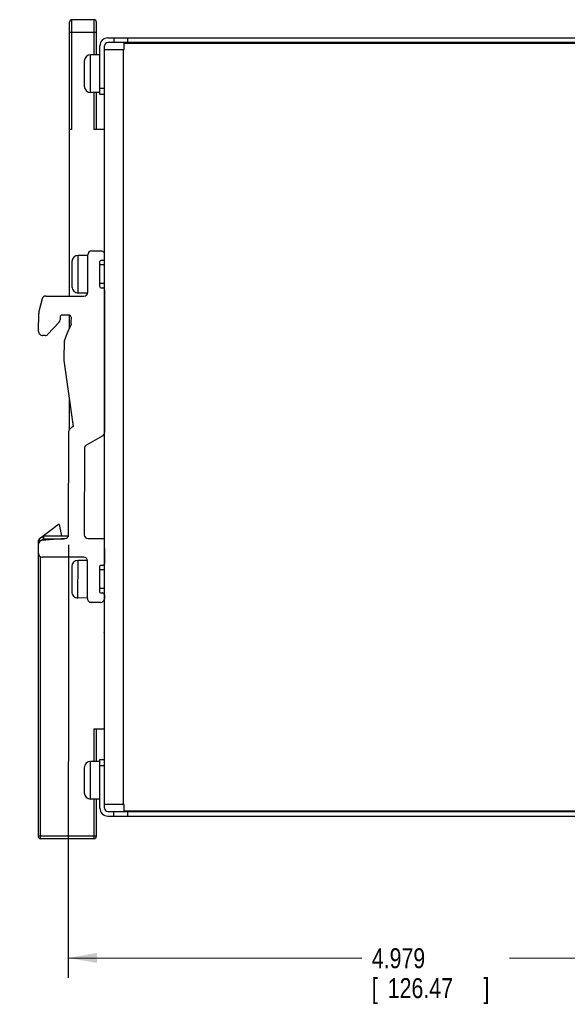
# Model space of a CAD drawing. Header units: inches. Extents: x 0 to 34, y 0 to 22.
# Tile 6 of 54: x 13.7 to 17.1, y 4.4 to 10.6. Entities that reach past the tile are written whole.
import ezdxf

# ---------------------------------------------------------------- set-up
doc = ezdxf.new("R2010")
doc.units = ezdxf.units.IN
doc.header["$LTSCALE"] = 1.87
doc.header["$MEASUREMENT"] = 0
doc.layers.get('0').update_dxf_attribs({"linetype": 'CONTINUOUS'})
doc.layers.add('DIMENSIONS', color=7, linetype='CONTINUOUS')
doc.styles.get("Standard").update_dxf_attribs({"font": 'txt', "width": 0.8})
doc.dimstyles.new('DIMSTYLE_1', dxfattribs={"dimtxt": 0.125, "dimasz": 0.18, "dimexe": 0.18, "dimexo": 0.0625, "dimgap": 0.09, "dimtad": 0, "dimtih": 1, "dimtoh": 1, "dimdec": 3, "dimzin": 4, "dimdsep": 46, "dimtxsty": 'STANDARD', "dimblk": '_FILLED', "dimblk1": '_FILLED', "dimblk2": '_FILLED', "dimcen": 0.09, "dimadec": 0, "dimazin": 0, "dimtp": 0.01, "dimtm": 0.01, "dimtfac": 1, "dimtdec": 3, "dimtofl": 0, "dimtmove": 0, "dimatfit": 3, "dimldrblk": '_FILLED', "dimfxl": 1, "dimtolj": 1, "dimtzin": 4, "dimarcsym": 0})
doc.dimstyles.new('DIMSTYLE_2', dxfattribs={"dimtxt": 0.125, "dimasz": 0.18, "dimexe": 0.18, "dimexo": 0.0625, "dimgap": 0.09, "dimtad": 0, "dimtih": 1, "dimtoh": 1, "dimdec": 3, "dimzin": 4, "dimdsep": 46, "dimtxsty": 'STANDARD', "dimblk": '_FILLED', "dimblk1": '_FILLED', "dimblk2": '_FILLED', "dimcen": 0.09, "dimadec": 0, "dimazin": 0, "dimtp": 0.01, "dimtm": 0.01, "dimtfac": 1, "dimtdec": 3, "dimtofl": 0, "dimtmove": 0, "dimatfit": 3, "dimldrblk": '_FILLED', "dimfxl": 1, "dimtolj": 1, "dimtzin": 4, "dimarcsym": 0})

# ---------------------------------------------------------------- blocks, each defined once
blk = doc.blocks.new('_FILLED')
at = {"color": 0, "linetype": 'BYBLOCK'}
blk.add_solid([(0, 0), (-1, 0.174), (-1, -0.174)], dxfattribs=at)
blk = doc.blocks.new('*D7')
at = {"layer": 'DIMENSIONS', "color": 2, "linetype": 'CONTINUOUS'}
for p, q in [((18.9689, 7.9441), (18.9661, 4.5546)), ((13.9891, 7.2751), (13.9869, 4.5588)), ((13.987, 4.6838), (15.8273, 4.6823)), ((18.9662, 4.6796), (16.7523, 4.6815))]:
    blk.add_line(p, q, dxfattribs=at)
at = {"layer": 'DIMENSIONS', "color": 2, "linetype": 'CONTINUOUS', "xscale": 0.18, "yscale": 0.18, "zscale": 0.18}
for p, rotation in [((13.987, 4.6838), 179.952023), ((18.9662, 4.6796), 359.952023)]:
    blk.add_blockref('_FILLED', p, dxfattribs=dict(at, rotation=rotation))
at = {"layer": 'DIMENSIONS', "color": 2, "linetype": 'CONTINUOUS', "width": 0.8}
for s, p in [('4.979', (15.8898, 4.6194)), ('[', (15.8898, 4.4319)), ('126.47', (15.9898, 4.4319)), (']', (16.5898, 4.4319))]:
    blk.add_text(s, height=0.125, dxfattribs=at).set_placement(p)
blk = doc.blocks.new('*D9')
at = {"layer": 'DIMENSIONS', "color": 2, "linetype": 'CONTINUOUS'}
for p, q in [((18.9272, 8.903), (19.5221, 8.959)), ((19.5221, 8.959), (19.6396, 8.959))]:
    blk.add_line(p, q, dxfattribs=at)
at = {"layer": 'DIMENSIONS', "color": 2, "linetype": 'CONTINUOUS', "xscale": 0.18, "yscale": 0.18, "zscale": 0.18, "rotation": 185.378498}
blk.add_blockref('_FILLED', (18.9272, 8.903), dxfattribs=at)
at = {"layer": 'DIMENSIONS', "color": 2, "linetype": 'CONTINUOUS', "width": 0.8}
for s, p in [('R', (19.7021, 8.8965)), ('9.478', (19.8021, 8.8965)), ('[', (19.8021, 8.709)), ('240.75', (19.9021, 8.709)), (']', (20.5021, 8.709))]:
    blk.add_text(s, height=0.125, dxfattribs=at).set_placement(p)

msp = doc.modelspace()

# ---------------------------------------------------------------- linework, layer by layer
at = {"color": 7, "linetype": 'CONTINUOUS'}
for p, q in [((14.0103, 9.8807), (14.0103, 10.5697)), ((14.1481, 10.5697), (14.0103, 10.5697)), ((14.1481, 10.5697), (14.1481, 10.3492)), ((13.9946, 8.8356), (13.9946, 10.5539)), ((14.1639, 10.3492), (14.1639, 10.5539)), ((13.9946, 10.4909), (14.1639, 10.4909)), ((14.2347, 10.4555), (18.5962, 10.4555)), ((14.2721, 10.4555), (14.2721, 10.426)), ((14.3587, 10.4555), (14.3587, 10.426)), ((14.1855, 10.1012), (14.1855, 10.4063)), ((14.215, 5.6228), (14.215, 10.4063)), ((14.215, 10.3827), (14.3371, 10.3827)), ((18.5962, 10.426), (14.2347, 10.426)), ((14.3331, 5.6464), (14.3331, 10.3827)), ((14.3371, 10.3827), (14.3371, 10.422)), ((14.3371, 10.422), (18.6124, 10.422)), ((14.1265, 10.113), (14.1265, 10.3492)), ((14.1855, 10.3492), (14.1265, 10.3492)), ((14.0871, 10.3098), (14.0871, 10.1523)), ((14.1855, 10.1405), (14.215, 10.1405)), ((14.1855, 10.113), (14.1265, 10.113)), ((14.1481, 10.113), (14.1481, 9.8807)), ((14.1639, 9.8807), (14.1639, 10.113)), ((14.215, 10.1012), (14.1855, 10.1012)), ((14.0103, 9.8807), (13.9946, 9.8807)), ((14.215, 9.8807), (14.1481, 9.8807)), ((14.2111, 9.8807), (14.2111, 9.1082)), ((14.215, 9.6839), (14.2111, 9.6839)), ((14.0495, 8.8551), (14.0497, 9.0914)), ((14.1088, 9.0913), (14.0497, 9.0914)), ((14.1086, 8.8591), (14.1088, 9.0953)), ((14.1324, 9.1189), (14.1915, 9.1188)), ((14.0103, 9.052), (14.0102, 8.8945)), ((14.1835, 9.0479), (14.1834, 8.8984)), ((14.215, 9.0322), (14.1835, 9.0322)), ((14.2032, 9.0597), (14.1953, 9.0598)), ((14.2111, 9.0628), (14.2111, 9.0322)), ((14.215, 8.9141), (14.1834, 8.9141)), ((14.2111, 8.9141), (14.2111, 8.8834)), ((13.8455, 8.8357), (14.0849, 8.8355)), ((14.1082, 8.8551), (14.0495, 8.8551)), ((14.1952, 8.8865), (14.2031, 8.8865)), ((14.2149, 8.8747), (14.2141, 7.9804)), ((13.8226, 8.8178), (13.8028, 8.739)), ((13.8013, 8.6126), (13.8014, 8.7276)), ((13.9928, 8.7162), (13.947, 8.7163)), ((13.9946, 8.6374), (13.9946, 8.7161)), ((13.8595, 8.5964), (13.9288, 8.6701)), ((13.9352, 8.7045), (13.9352, 8.6862)), ((14.0041, 8.6597), (13.9776, 8.5979)), ((14.0046, 8.7036), (14.0025, 8.6739)), ((13.8422, 8.5889), (13.8249, 8.5889)), ((13.9776, 8.5979), (13.9602, 8.5532)), ((13.9601, 8.4314), (14.0183, 8.0166)), ((13.9946, 7.9978), (13.9946, 8.1859)), ((13.9892, 7.3376), (13.9897, 7.9881)), ((14.0094, 8.0127), (13.9932, 7.9965)), ((14.0145, 8.0157), (14.0132, 8.0152)), ((14.2111, 7.9689), (14.2111, 7.3147)), ((14.0999, 7.901), (14.2023, 7.96)), ((14.0881, 7.8805), (14.0876, 7.3384)), ((13.9252, 7.4033), (13.8039, 7.3102)), ((13.9324, 7.4035), (13.9252, 7.4033)), ((13.9472, 7.3295), (13.9324, 7.4035)), ((13.7977, 7.2977), (13.7977, 5.4476)), ((13.7977, 7.2977), (13.8099, 7.2977)), ((13.8123, 7.2992), (13.8039, 7.3102)), ((13.8344, 7.3138), (13.8185, 7.3016)), ((13.9675, 7.3141), (13.8218, 7.3021)), ((13.8248, 7.3263), (13.8344, 7.3138)), ((13.8344, 7.3138), (13.8344, 7.3295)), ((13.9877, 7.3295), (13.8344, 7.3295)), ((13.8344, 7.3138), (13.9638, 7.3138)), ((14.1112, 7.3148), (14.1899, 7.3147)), ((13.8001, 7.2216), (13.8001, 7.2786)), ((14.2135, 7.2438), (14.2134, 7.1582)), ((14.2135, 7.2429), (14.215, 7.2429)), ((13.8135, 5.4319), (13.8135, 7.2003)), ((14.0836, 7.1976), (13.8237, 7.1979)), ((14.0479, 6.9418), (14.0481, 7.178)), ((14.1068, 7.1779), (14.0481, 7.178)), ((14.1069, 6.9378), (14.1071, 7.174)), ((14.0087, 7.1387), (14.0085, 6.9812)), ((14.1819, 7.1346), (14.1818, 6.985)), ((14.215, 7.1188), (14.1819, 7.1188)), ((14.2016, 7.1464), (14.1937, 7.1464)), ((14.2111, 7.1512), (14.2111, 7.1188)), ((14.215, 7.0007), (14.1818, 7.0007)), ((14.2111, 7.0007), (14.2111, 6.9681)), ((14.1069, 6.9417), (14.0479, 6.9418)), ((14.1936, 6.9731), (14.2014, 6.9731)), ((14.2111, 6.928), (14.2111, 6.1208)), ((14.2132, 6.9613), (14.2132, 6.9377)), ((14.1895, 6.9141), (14.1305, 6.9142)), ((14.215, 6.8177), (14.2111, 6.8177)), ((14.2111, 6.724), (14.215, 6.7303)), ((14.1481, 6.1208), (14.1481, 5.9161)), ((14.1481, 6.1208), (14.2111, 6.1208)), ((14.1639, 5.9161), (14.1639, 6.1208)), ((14.0871, 5.8768), (14.0871, 5.7193)), ((14.1265, 5.6799), (14.1265, 5.9161)), ((14.1855, 5.9161), (14.1265, 5.9161)), ((14.1855, 5.6228), (14.1855, 5.9279)), ((14.1855, 5.9279), (14.215, 5.9279)), ((14.215, 5.8886), (14.1855, 5.8886)), ((14.1855, 5.6799), (14.1265, 5.6799)), ((14.1481, 5.6799), (14.1481, 5.4319)), ((14.1639, 5.4476), (14.1639, 5.6799)), ((14.3371, 5.6464), (14.215, 5.6464)), ((14.3371, 5.6071), (14.3371, 5.6464)), ((14.2347, 5.6031), (18.5962, 5.6031)), ((14.2347, 5.5736), (18.5962, 5.5736)), ((14.2721, 5.5736), (14.2721, 5.6031)), ((14.3371, 5.6071), (18.6124, 5.6071)), ((14.3587, 5.6031), (14.3587, 5.5736)), ((14.1639, 5.4476), (13.7977, 5.4476)), ((14.1481, 5.4319), (13.8135, 5.4319))]:
    msp.add_line(p, q, dxfattribs=at)
for centre, radius, start, end in [((14.0103, 10.5539), 0.0157, 90, 180), ((14.1481, 10.5539), 0.0157, 0, 90), ((14.2347, 10.4063), 0.0492, 90, 180), ((14.2347, 10.4063), 0.0197, 90, 180), ((14.1265, 10.3098), 0.0394, 90, 180), ((14.1265, 10.1523), 0.0394, 180, 270), ((14.0497, 9.052), 0.0394, 89.95503, 179.95503), ((14.1324, 9.0952), 0.0236, 90.09821, 179.81817), ((14.1914, 9.0952), 0.0236, 0.05466, 90.09378), ((14.1953, 9.0479), 0.0118, 90.01637, 180.01646), ((14.2032, 9.0715), 0.0118, 270.02253, 360), ((14.1952, 8.8983), 0.0118, 179.96631, 269.96639), ((13.8455, 8.8121), 0.0236, 89.88232, 165.86413), ((14.0496, 8.8945), 0.0394, 179.95503, 269.95503), ((14.085, 8.8591), 0.0236, 269.88778, 359.79663), ((14.2031, 8.8747), 0.0118, 0.06415, 89.81836), ((13.8486, 8.7275), 0.0472, 165.9079, 179.95039), ((13.947, 8.7045), 0.0118, 89.96171, 179.99603), ((13.9928, 8.7044), 0.0118, 355.99366, 89.93613), ((13.9116, 8.6863), 0.0236, 316.76862, 359.88026), ((14.0418, 8.6711), 0.0394, 175.99382, 196.85704), ((13.8249, 8.6126), 0.0236, 179.94019, 269.94067), ((13.8422, 8.6125), 0.0236, 269.94464, 316.76799), ((14.0015, 7.9881), 0.0118, 134.83786, 179.83777), ((14.0177, 8.0043), 0.0118, 112.3103, 134.81019), ((14.0189, 8.0048), 0.0118, 92.98843, 112.36302), ((14.1905, 7.9804), 0.0236, 299.95394, 359.95046), ((14.1117, 7.8805), 0.0236, 119.95261, 180.05914), ((13.8135, 7.2977), 0.0157, 127.57573, 180.086), ((13.8238, 7.2785), 0.0236, 94.7067, 179.85919), ((13.8344, 7.3138), 0.0157, 90.00122, 127.52311), ((13.9655, 7.3376), 0.0236, 274.70373, 0.02446), ((14.1112, 7.3384), 0.0236, 180.04445, 269.96556), ((14.2253, 7.2438), 0.0118, 150.34378, 179.94381), ((13.8237, 7.2215), 0.0236, 179.94213, 269.93243), ((14.0481, 7.1386), 0.0394, 89.94436, 179.94436), ((14.0835, 7.174), 0.0236, 359.95099, 89.92745), ((14.1937, 7.1346), 0.0118, 90.00702, 180.00711), ((14.2016, 7.1582), 0.0118, 270.00703, 0.00712), ((14.0479, 6.9811), 0.0394, 179.94436, 269.94436), ((14.1936, 6.985), 0.0118, 179.97566, 269.97574), ((14.1305, 6.9378), 0.0236, 179.95832, 269.96055), ((14.1896, 6.9377), 0.0236, 269.91606, 359.91087), ((14.2014, 6.9613), 0.0118, 359.97922, 89.98439), ((14.1265, 5.8768), 0.0394, 90, 180), ((14.1265, 5.7193), 0.0394, 180, 270), ((14.2347, 5.6228), 0.0492, 180, 270), ((14.2347, 5.6228), 0.0197, 180, 270), ((13.8135, 5.4476), 0.0157, 180, 270), ((14.1481, 5.4476), 0.0157, 270, 360)]:
    msp.add_arc(centre, radius, start, end, dxfattribs=at)
for points, knots in [([(13.9602, 8.5532), (13.9602, 8.5396), (13.9602, 8.5125), (13.9601, 8.4719), (13.9601, 8.4449), (13.9601, 8.4314)], [0, 0, 0, 0, 0.334694, 0.668027, 1, 1, 1, 1]), ([(14.1899, 7.3147), (14.1928, 7.3147), (14.1986, 7.3147), (14.2069, 7.3147), (14.2124, 7.3147), (14.215, 7.3147)], [0, 0, 0, 0, 0.350267, 0.683393, 1, 1, 1, 1])]:
    msp.add_open_spline(points, degree=3, knots=knots, dxfattribs=at)

# ---------------------------------------------------------------- dimensions: what is measured, and where the dimension line sits
at = {"layer": 'DIMENSIONS', "color": 2, "linetype": 'CONTINUOUS'}
dim = msp.add_radius_dim(center=(9.4906, 8.0146), mpoint=(18.9272, 8.903), dimstyle='DIMSTYLE_2', dxfattribs=at)
dim.commit()
dim.dimension.update_dxf_attribs({"geometry": '*D9', "text_midpoint": (20.1521, 8.8653), "dimtype": 164})
dim = msp.add_linear_dim(base=(18.9662, 4.6796), p1=(13.9891, 7.2751), p2=(18.9689, 7.9441), angle=359.95202, dimstyle='DIMSTYLE_1', dxfattribs=at)
dim.commit()
dim.dimension.update_dxf_attribs({"geometry": '*D7', "text_midpoint": (16.2898, 4.5881), "dimtype": 160})

doc.saveas('drawing.dxf')
